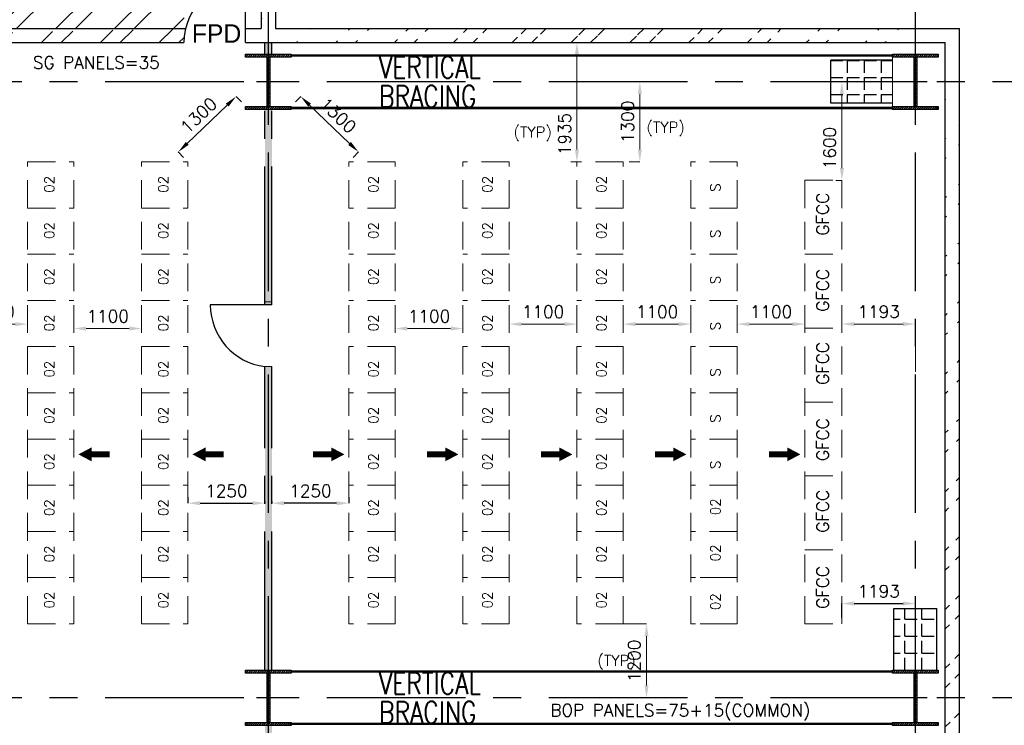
# Model space of a CAD drawing. Header units: inches. Extents: x 0 to 1564127, y -23460 to 23144100.
# Tile 177 of 215: x 1461976 to 1477956, y 170278 to 181733. Entities that reach past the tile are written whole.
import ezdxf

# ---------------------------------------------------------------- set-up
doc = ezdxf.new("R2010")
doc.units = ezdxf.units.IN
doc.header["$LTSCALE"] = 1800
doc.header["$MEASUREMENT"] = 0
doc.linetypes.add('CENTER', pattern=[2, 1.25, -0.25, 0.25, -0.25])
doc.linetypes.add('HIDDEN', pattern=[0.375, 0.25, -0.125])
doc.layers.get('0').update_dxf_attribs({"color": 253, "lineweight": 9})
for name, color, linetype in [('BRACING', 1, 'HIDDEN'), ('CEN', 2, 'CENTER'), ('COL', 1, 'Continuous'), ('GRID', 251, 'CENTER'), ('PNLDCST', 6, 'Continuous'), ('PNLT', 8, 'Continuous'), ('ROOM', 7, 'Continuous'), ('TEXT', 3, 'Continuous'), ('WALL', 6, 'Continuous'), ('WALLHATCH', 254, 'Continuous')]:
    doc.layers.add(name, color=color, linetype=linetype)
doc.layers.add('LAYOUT', color=8, linetype='Continuous', lineweight=9)
doc.layers.add('PNL', color=8, linetype='HIDDEN', lineweight=9)
doc.styles.add('HTX11', font='O8111901')
doc.styles.add('ROMANS', font='romans.shx')
doc.styles.add('ROMANT', font='romant')
doc.dimstyles.new('STANDARD$0', dxfattribs={"dimtxt": 200, "dimasz": 200, "dimexe": 0, "dimexo": 100, "dimgap": 100, "dimtad": 1, "dimdec": 0, "dimzin": 0, "dimdsep": 46, "dimtxsty": 'ROMANS', "dimcen": 0.09, "dimclrd": 256, "dimclre": 256, "dimclrt": 256, "dimadec": 0, "dimazin": 0, "dimtfac": 1, "dimtdec": 0, "dimtmove": 0, "dimatfit": 3, "dimfxl": 1, "dimtolj": 1, "dimtzin": 0, "dimlwd": -1, "dimlwe": -1, "dimarcsym": 0})
pattern_1 = [(0, (1892840.27, -677788.17), (15.625, 31.25), [0, -31.25])]
pattern_2 = [(45, (1295337.1, 1000), (-477.297, 477.297), []), (45, (1295655.3, 1000), (-477.297, 477.297), [])]

# ---------------------------------------------------------------- blocks, each defined once
blk = doc.blocks.new('F-ROW COLUMN')
at = {"layer": 'COL'}
h = blk.add_hatch(dxfattribs=at)
h.set_pattern_fill('ANSI31', color=256, scale=200, angle=180, style=0)
h.set_pattern_definition([(225, (-557328.912, -127499.994), (17.6776695, -17.6776695), [])])
h.paths.add_polyline_path([(370, 450), (0, 450), (0, 400), (22.5, 400), (370, 400)])
h.paths.add_polyline_path([(0, 450), (-370, 450), (-370, 400), (0, 400)])
h.paths.add_polyline_path([(0, 400), (-22.5, 400), (-22.5, 0), (0, 0)])
h.paths.add_polyline_path([(22.5, 400), (0, 400), (0, 0), (22.5, 0)])
h.paths.add_polyline_path([(0, 0), (-22.5, 0), (-22.5, -400), (0, -400)])
h.paths.add_polyline_path([(22.5, 0), (0, 0), (0, -400), (22.5, -400)])
h.paths.add_polyline_path([(0, -400), (-22.5, -400), (-370, -400), (-370, -450), (0, -450)])
h.paths.add_polyline_path([(370, -400), (0, -400), (0, -450), (370, -450)])
at = {"layer": 'CEN'}
for p, q in [((0, -450), (0, 450)), ((191.6, 0), (-191.6, 0))]:
    blk.add_line(p, q, dxfattribs=at)
at = {"layer": 'COL'}
for points in [[(-370, 450), (370, 450), (370, 400), (-370, 400)], [(-22.5, 400), (22.5, 400), (22.5, -400), (-22.5, -400)], [(-370, -400), (370, -400), (370, -450), (-370, -450)]]:
    blk.add_lwpolyline(points, close=True, dxfattribs=at)
blk = doc.blocks.new('*D1079')
at = {"layer": 'Defpoints', "color": 0, "transparency": 16777216}
for p in [(1461005, 176791), (1462105, 176791), (1462105, 176791)]:
    blk.add_point(p, dxfattribs=at)
at = {"layer": 'LAYOUT', "transparency": 16777216}
for p, q in [((1461005, 176891), (1461005, 176791)), ((1462105, 176891), (1462105, 176791)), ((1461205, 176791), (1461905, 176791))]:
    blk.add_line(p, q, dxfattribs=at)
for points in [[(1461205, 176824), (1461205, 176757), (1461005, 176791)], [(1461905, 176824), (1461905, 176757), (1462105, 176791)]]:
    blk.add_solid(points, dxfattribs=at)
at = {"layer": 'LAYOUT', "transparency": 16777216, "insert": (1461555, 176991), "char_height": 200, "attachment_point": 5, "style": 'ROMANS'}
blk.add_mtext('\\A1;1100', dxfattribs=at)
blk = doc.blocks.new('*D1080')
at = {"layer": 'Defpoints', "color": 0, "transparency": 16777216}
for p in [(1462855, 176791), (1463955, 176791), (1463955, 176719)]:
    blk.add_point(p, dxfattribs=at)
at = {"layer": 'LAYOUT', "transparency": 16777216}
for p, q in [((1462855, 176691), (1462855, 176719)), ((1463055, 176719), (1463755, 176719)), ((1463955, 176691), (1463955, 176719))]:
    blk.add_line(p, q, dxfattribs=at)
for points in [[(1463055, 176753), (1463055, 176686), (1462855, 176719)], [(1463755, 176753), (1463755, 176686), (1463955, 176719)]]:
    blk.add_solid(points, dxfattribs=at)
at = {"layer": 'LAYOUT', "transparency": 16777216, "insert": (1463405, 176919), "char_height": 200, "attachment_point": 5, "style": 'ROMANS'}
blk.add_mtext('\\A1;1100', dxfattribs=at)
blk = doc.blocks.new('*D951')
at = {"layer": 'Defpoints', "color": 0, "transparency": 16777216}
for p in [(1465489, 180486), (1465643, 180325), (1464705, 179425)]:
    blk.add_point(p, dxfattribs=at)
at = {"layer": 'LAYOUT', "transparency": 16777216}
for p, q in [((1465574, 180397), (1465489, 180486)), ((1464695, 179724), (1465344, 180347)), ((1464636, 179497), (1464551, 179586))]:
    blk.add_line(p, q, dxfattribs=at)
for points in [[(1465321, 180371), (1465367, 180323), (1465489, 180486)], [(1464672, 179748), (1464718, 179700), (1464551, 179586)]]:
    blk.add_solid(points, dxfattribs=at)
at = {"layer": 'LAYOUT', "transparency": 16777216, "insert": (1464881, 180180), "char_height": 200, "attachment_point": 5, "rotation": 43.8309, "style": 'ROMANS'}
blk.add_mtext('\\A1;1300', dxfattribs=at)
blk = doc.blocks.new('*D965')
at = {"layer": 'Defpoints', "color": 0, "transparency": 16777216}
for p in [(1464705, 173884), (1465955, 174009), (1465955, 173884)]:
    blk.add_point(p, dxfattribs=at)
at = {"layer": 'ROOM', "transparency": 16777216}
for p, q in [((1464705, 173984), (1464705, 173884)), ((1464905, 173884), (1465755, 173884)), ((1465955, 173909), (1465955, 173884))]:
    blk.add_line(p, q, dxfattribs=at)
for points in [[(1464905, 173917), (1464905, 173850), (1464705, 173884)], [(1465755, 173917), (1465755, 173850), (1465955, 173884)]]:
    blk.add_solid(points, dxfattribs=at)
at = {"layer": 'ROOM', "transparency": 16777216, "insert": (1465330, 174084), "char_height": 200, "attachment_point": 5, "style": 'ROMANS'}
blk.add_mtext('\\A1;1250', dxfattribs=at)
blk = doc.blocks.new('*D935')
at = {"layer": 'Defpoints', "color": 0, "transparency": 16777216}
for p in [(1475320, 176792), (1476513, 176792), (1476513, 175916)]:
    blk.add_point(p, dxfattribs=at)
at = {"layer": 'LAYOUT', "transparency": 16777216}
for p, q in [((1475320, 176892), (1475320, 176792)), ((1475520, 176792), (1476313, 176792)), ((1476513, 176016), (1476513, 176792))]:
    blk.add_line(p, q, dxfattribs=at)
for points in [[(1475520, 176825), (1475520, 176759), (1475320, 176792)], [(1476313, 176825), (1476313, 176759), (1476513, 176792)]]:
    blk.add_solid(points, dxfattribs=at)
at = {"layer": 'LAYOUT', "transparency": 16777216, "insert": (1475917, 176992), "char_height": 200, "attachment_point": 5, "style": 'ROMANS'}
blk.add_mtext('\\A1;1193', dxfattribs=at)
blk = doc.blocks.new('*D936')
at = {"layer": 'Defpoints', "color": 0, "transparency": 16777216}
for p in [(1474720, 176916), (1473620, 176791), (1473620, 176791)]:
    blk.add_point(p, dxfattribs=at)
at = {"layer": 'LAYOUT', "transparency": 16777216}
for p, q in [((1473620, 176691), (1473620, 176791)), ((1474520, 176791), (1473820, 176791)), ((1474720, 176816), (1474720, 176791))]:
    blk.add_line(p, q, dxfattribs=at)
for points in [[(1473820, 176824), (1473820, 176757), (1473620, 176791)], [(1474520, 176824), (1474520, 176757), (1474720, 176791)]]:
    blk.add_solid(points, dxfattribs=at)
at = {"layer": 'LAYOUT', "transparency": 16777216, "insert": (1474170, 176991), "char_height": 200, "attachment_point": 5, "style": 'ROMANS'}
blk.add_mtext('\\A1;1100', dxfattribs=at)
blk = doc.blocks.new('*D937')
at = {"layer": 'Defpoints', "color": 0, "transparency": 16777216}
for p in [(1471770, 176791), (1471770, 176791), (1472870, 176791)]:
    blk.add_point(p, dxfattribs=at)
at = {"layer": 'LAYOUT', "transparency": 16777216}
for p, q in [((1471770, 176891), (1471770, 176791)), ((1472870, 176891), (1472870, 176791)), ((1472670, 176791), (1471970, 176791))]:
    blk.add_line(p, q, dxfattribs=at)
for points in [[(1471970, 176824), (1471970, 176757), (1471770, 176791)], [(1472670, 176824), (1472670, 176757), (1472870, 176791)]]:
    blk.add_solid(points, dxfattribs=at)
at = {"layer": 'LAYOUT', "transparency": 16777216, "insert": (1472320, 176991), "char_height": 200, "attachment_point": 5, "style": 'ROMANS'}
blk.add_mtext('\\A1;1100', dxfattribs=at)
blk = doc.blocks.new('*D938')
at = {"layer": 'Defpoints', "color": 0, "transparency": 16777216}
for p in [(1469920, 176791), (1469920, 176791), (1471020, 176791)]:
    blk.add_point(p, dxfattribs=at)
at = {"layer": 'LAYOUT', "transparency": 16777216}
for p, q in [((1469920, 176891), (1469920, 176791)), ((1471020, 176891), (1471020, 176791)), ((1470820, 176791), (1470120, 176791))]:
    blk.add_line(p, q, dxfattribs=at)
for points in [[(1470120, 176824), (1470120, 176757), (1469920, 176791)], [(1470820, 176824), (1470820, 176757), (1471020, 176791)]]:
    blk.add_solid(points, dxfattribs=at)
at = {"layer": 'LAYOUT', "transparency": 16777216, "insert": (1470470, 176991), "char_height": 200, "attachment_point": 5, "style": 'ROMANS'}
blk.add_mtext('\\A1;1100', dxfattribs=at)
blk = doc.blocks.new('*D939')
at = {"layer": 'Defpoints', "color": 0, "transparency": 16777216}
for p in [(1468070, 176791), (1469170, 176791), (1468070, 176719)]:
    blk.add_point(p, dxfattribs=at)
at = {"layer": 'LAYOUT', "transparency": 16777216}
for p, q in [((1468070, 176691), (1468070, 176719)), ((1468970, 176719), (1468270, 176719)), ((1469170, 176691), (1469170, 176719))]:
    blk.add_line(p, q, dxfattribs=at)
for points in [[(1468270, 176753), (1468270, 176686), (1468070, 176719)], [(1468970, 176753), (1468970, 176686), (1469170, 176719)]]:
    blk.add_solid(points, dxfattribs=at)
at = {"layer": 'LAYOUT', "transparency": 16777216, "insert": (1468620, 176919), "char_height": 200, "attachment_point": 5, "style": 'ROMANS'}
blk.add_mtext('\\A1;1100', dxfattribs=at)
blk = doc.blocks.new('*D940')
at = {"layer": 'Defpoints', "color": 0, "transparency": 16777216}
for p in [(1466537, 180486), (1466383, 180325), (1467320, 179425)]:
    blk.add_point(p, dxfattribs=at)
at = {"layer": 'LAYOUT', "transparency": 16777216}
for p, q in [((1466452, 180397), (1466537, 180486)), ((1467330, 179724), (1466681, 180347)), ((1467390, 179497), (1467475, 179586))]:
    blk.add_line(p, q, dxfattribs=at)
for points in [[(1466704, 180371), (1466658, 180323), (1466537, 180486)], [(1467353, 179748), (1467307, 179700), (1467475, 179586)]]:
    blk.add_solid(points, dxfattribs=at)
at = {"layer": 'LAYOUT', "transparency": 16777216, "insert": (1467144, 180180), "char_height": 200, "attachment_point": 5, "rotation": 316.1691, "style": 'ROMANS'}
blk.add_mtext('\\A1;1300', dxfattribs=at)
blk = doc.blocks.new('*D941')
at = {"layer": 'Defpoints', "color": 0, "transparency": 16777216}
for p in [(1471317, 171925), (1472149, 171925), (1471217, 170725)]:
    blk.add_point(p, dxfattribs=at)
at = {"layer": 'LAYOUT', "transparency": 16777216}
for p, q in [((1471417, 171925), (1472149, 171925)), ((1472149, 170925), (1472149, 171725)), ((1471317, 170725), (1472149, 170725))]:
    blk.add_line(p, q, dxfattribs=at)
for points in [[(1472116, 171725), (1472182, 171725), (1472149, 171925)], [(1472116, 170925), (1472182, 170925), (1472149, 170725)]]:
    blk.add_solid(points, dxfattribs=at)
at = {"layer": 'LAYOUT', "transparency": 16777216, "insert": (1471949, 171325), "char_height": 200, "attachment_point": 5, "rotation": 90, "style": 'ROMANS'}
blk.add_mtext('\\A1;1200', dxfattribs=at)
blk = doc.blocks.new('*D942')
at = {"layer": 'Defpoints', "color": 0, "transparency": 16777216}
for p in [(1471670, 180725), (1472041, 180725), (1471770, 179425)]:
    blk.add_point(p, dxfattribs=at)
at = {"layer": 'LAYOUT', "transparency": 16777216}
for p, q in [((1471770, 180725), (1472041, 180725)), ((1472041, 179625), (1472041, 180525)), ((1471870, 179425), (1472041, 179425))]:
    blk.add_line(p, q, dxfattribs=at)
for points in [[(1472007, 180525), (1472074, 180525), (1472041, 180725)], [(1472007, 179625), (1472074, 179625), (1472041, 179425)]]:
    blk.add_solid(points, dxfattribs=at)
at = {"layer": 'LAYOUT', "transparency": 16777216, "insert": (1471841, 180075), "char_height": 200, "attachment_point": 5, "rotation": 90, "style": 'ROMANS'}
blk.add_mtext('\\A1;1300', dxfattribs=at)
blk = doc.blocks.new('*D943')
at = {"layer": 'Defpoints', "color": 0, "transparency": 16777216}
for p in [(1470920, 181360), (1471020, 181360), (1471020, 179425)]:
    blk.add_point(p, dxfattribs=at)
at = {"layer": 'LAYOUT', "transparency": 16777216}
for p, q in [((1471020, 179625), (1471020, 181160)), ((1470920, 179425), (1471020, 179425))]:
    blk.add_line(p, q, dxfattribs=at)
for points in [[(1470987, 181160), (1471054, 181160), (1471020, 181360)], [(1470987, 179625), (1471054, 179625), (1471020, 179425)]]:
    blk.add_solid(points, dxfattribs=at)
at = {"layer": 'LAYOUT', "transparency": 16777216, "insert": (1470820, 179877), "char_height": 200, "attachment_point": 5, "rotation": 90, "style": 'ROMANS'}
blk.add_mtext('\\A1;1935', dxfattribs=at)
blk = doc.blocks.new('*D944')
at = {"layer": 'Defpoints', "color": 0, "transparency": 16777216}
for p in [(1466070, 174009), (1466070, 173884), (1467320, 173884)]:
    blk.add_point(p, dxfattribs=at)
at = {"layer": 'ROOM', "transparency": 16777216}
for p, q in [((1466070, 173909), (1466070, 173884)), ((1467120, 173884), (1466270, 173884)), ((1467320, 173984), (1467320, 173884))]:
    blk.add_line(p, q, dxfattribs=at)
for points in [[(1466270, 173917), (1466270, 173850), (1466070, 173884)], [(1467120, 173917), (1467120, 173850), (1467320, 173884)]]:
    blk.add_solid(points, dxfattribs=at)
at = {"layer": 'ROOM', "transparency": 16777216, "insert": (1466695, 174084), "char_height": 200, "attachment_point": 5, "style": 'ROMANS'}
blk.add_mtext('\\A1;1250', dxfattribs=at)
blk = doc.blocks.new('*D945')
at = {"layer": 'Defpoints', "color": 0, "transparency": 16777216}
for p in [(1475320, 180725), (1475320, 180725), (1475320, 179125)]:
    blk.add_point(p, dxfattribs=at)
at = {"layer": 'LAYOUT', "transparency": 16777216}
for p, q in [((1475220, 180725), (1475320, 180725)), ((1475320, 179325), (1475320, 180525)), ((1475220, 179125), (1475320, 179125))]:
    blk.add_line(p, q, dxfattribs=at)
for points in [[(1475287, 180525), (1475354, 180525), (1475320, 180725)], [(1475287, 179325), (1475354, 179325), (1475320, 179125)]]:
    blk.add_solid(points, dxfattribs=at)
at = {"layer": 'LAYOUT', "transparency": 16777216, "insert": (1475120, 179649), "char_height": 200, "attachment_point": 5, "rotation": 90, "style": 'ROMANS'}
blk.add_mtext('\\A1;1600', dxfattribs=at)
blk = doc.blocks.new('*D946')
at = {"layer": 'Defpoints', "color": 0, "transparency": 16777216}
for p in [(1476513, 172255), (1476513, 172050), (1475320, 171925)]:
    blk.add_point(p, dxfattribs=at)
at = {"layer": 'ROOM', "transparency": 16777216}
for p, q in [((1475320, 172025), (1475320, 172255)), ((1475520, 172255), (1476313, 172255)), ((1476513, 172150), (1476513, 172255))]:
    blk.add_line(p, q, dxfattribs=at)
for points in [[(1475520, 172288), (1475520, 172221), (1475320, 172255)], [(1476313, 172288), (1476313, 172221), (1476513, 172255)]]:
    blk.add_solid(points, dxfattribs=at)
at = {"layer": 'ROOM', "transparency": 16777216, "insert": (1475917, 172455), "char_height": 200, "attachment_point": 5, "style": 'ROMANS'}
blk.add_mtext('\\A1;1193', dxfattribs=at)

msp = doc.modelspace()

# ---------------------------------------------------------------- hatches: boundary and pattern name
h = msp.add_hatch()
h.set_pattern_fill('ANSI32', color=256, scale=1800, style=0)
h.set_pattern_definition(pattern_2)
edge = h.paths.add_edge_path()
edge.add_line((1455627.82, 184760.31), (1464642.82, 184760.31))
edge.add_line((1455627.82, 184990.31), (1464669.63, 184990.31))
edge.add_line((1455627.82, 184760.31), (1455627.82, 181590.31))
edge.add_line((1455397.82, 184760.31), (1455397.82, 181590.31))
edge.add_line((1455259.14, 181590.31), (1464669.63, 181590.31))
edge.add_line((1455027.82, 181360.31), (1464642.82, 181360.31))
h = msp.add_hatch()
h.set_pattern_fill('ANSI32', color=256, scale=1800, style=0)
h.set_pattern_definition(pattern_2)
edge = h.paths.add_edge_path()
edge.add_line((1465897.82, 184760.31), (1465897.82, 181590.31))
edge.add_line((1466127.82, 184760.31), (1466127.82, 181590.31))
h = msp.add_hatch()
h.set_pattern_fill('ANSI32', color=256, scale=1800, style=0)
h.set_pattern_definition(pattern_2)
edge = h.paths.add_edge_path()
edge.add_line((1466127.82, 181590.31), (1477227.82, 181590.31))
edge.add_line((1465642.82, 181360.31), (1476997.82, 181360.31))
h = msp.add_hatch()
h.set_pattern_fill('ANSI32', color=256, scale=1800, style=0)
h.set_pattern_definition(pattern_2)
edge = h.paths.add_edge_path()
edge.add_line((1476997.82, 149360.31), (1476997.82, 181360.31))
edge.add_line((1477227.82, 149590.31), (1477227.82, 181590.31))
at = {"layer": 'WALLHATCH'}
h = msp.add_hatch(dxfattribs=at)
h.set_pattern_fill('DOTS', color=2, scale=500)
h.set_pattern_definition(pattern_1)
h.paths.add_polyline_path([(1466012.82, 181360.31), (1465955.32, 181360.31), (1465955.32, 181175.31), (1466012.82, 181175.31)])
h.paths.add_polyline_path([(1466070.32, 181360.31), (1466012.82, 181360.31), (1466012.82, 181175.31), (1466070.32, 181175.31)])
h.paths.add_polyline_path([(1466012.82, 180275.31), (1465955.32, 180275.31), (1465955.32, 177151.47), (1466012.82, 177151.47)])
h.paths.add_polyline_path([(1466070.32, 180275.31), (1466012.82, 180275.31), (1466012.82, 177151.47), (1466070.32, 177151.47)])
h.paths.add_polyline_path([(1466012.82, 177151.47), (1465955.32, 177151.47), (1465955.32, 177101.47), (1466012.82, 177101.47)])
h.paths.add_polyline_path([(1466070.32, 177151.47), (1466012.82, 177151.47), (1466012.82, 177101.47), (1466070.32, 177101.47)])
h = msp.add_hatch(dxfattribs=at)
h.set_pattern_fill('ANGLE', color=30, scale=1000, angle=-90)
h.set_pattern_definition([(270, (620432.84, -269654.47), (275, -5e-14), [200, -75]), (360, (620432.84, -269654.47), (7e-14, 275), [200, -75])])
h.paths.add_polyline_path([(1475142.82, 180375.31), (1475142.82, 181075.31), (1476142.82, 181075.31), (1476142.82, 180375.31)])
h = msp.add_hatch(dxfattribs=at)
h.set_pattern_fill('DOTS', color=2, scale=500)
h.set_pattern_definition(pattern_1)
h.paths.add_polyline_path([(1466070.32, 176101.47), (1466012.82, 176101.47), (1466012.82, 171175.31), (1466070.32, 171175.31)])
h.paths.add_polyline_path([(1466012.82, 176101.47), (1465955.32, 176101.47), (1465955.32, 171175.31), (1466012.82, 171175.31)])
h.paths.add_polyline_path([(1466070.32, 170275.31), (1466012.82, 170275.31), (1466012.82, 167150.31), (1466070.32, 167150.31)])
h.paths.add_polyline_path([(1466012.82, 170275.31), (1465955.32, 170275.31), (1465955.32, 167150.31), (1466012.82, 167150.31)])
h = msp.add_hatch(dxfattribs=at)
h.set_pattern_fill('ANGLE', color=30, scale=1000)
h.set_pattern_definition([(0, (1905892.6, -664274.68), (0, 275), [200, -75]), (90, (1905892.6, -664274.68), (-275, 2e-14), [200, -75])])
h.paths.add_polyline_path([(1476162.82, 172175.31), (1476862.82, 172175.31), (1476862.82, 171175.31), (1476162.82, 171175.31)])

# ---------------------------------------------------------------- linework, layer by layer
at = {"layer": 'BRACING', "const_width": 40}
for points in [[(1466382.82, 181150.31), (1476142.82, 181150.31)], [(1466382.82, 180300.31), (1476142.82, 180300.31)], [(1466382.82, 171150.31), (1476142.82, 171150.31)], [(1466382.82, 170300.31), (1476142.82, 170300.31)]]:
    msp.add_lwpolyline(points, dxfattribs=at)
at = {"layer": 'GRID'}
for p, q in [((1466012.82, 119724.95), (1466012.82, 183222.97)), ((1476512.82, 119724.95), (1476512.82, 183222.97)), ((1480012.82, 180725.31), (1439712.82, 180725.31)), ((1480012.82, 170725.31), (1439712.82, 170725.31))]:
    msp.add_line(p, q, dxfattribs=at)
at = {"layer": 'GRID', "color": 7}
for p, q in [((1465955.32, 181175.31), (1465955.32, 181360.31)), ((1466070.32, 181175.31), (1466070.32, 181360.31)), ((1465955.32, 177101.47), (1465955.32, 180325.31)), ((1466070.32, 177101.47), (1466070.32, 180325.31)), ((1465955.32, 171175.31), (1465955.32, 176101.47)), ((1466070.32, 171175.31), (1466070.32, 176101.47))]:
    msp.add_line(p, q, dxfattribs=at)
at = {"layer": 'GRID', "color": 4}
for p, q in [((1475142.82, 180375.31), (1475142.82, 181075.31)), ((1476162.82, 172175.31), (1476862.82, 172175.31))]:
    msp.add_line(p, q, dxfattribs=at)
at = {"layer": 'LAYOUT', "color": 7}
for p, q in [((1476142.82, 181125.31), (1476142.82, 180325.31)), ((1465955.32, 177151.47), (1466070.32, 177151.47)), ((1465955.32, 176101.47), (1466070.32, 176101.47))]:
    msp.add_line(p, q, dxfattribs=at)
for points in [[(1462928.91, 174676.56, 0, 225, 0), (1463142.26, 174676.56, 225, 225, 0)], [(1464778.91, 174676.56, 0, 225, 0), (1464992.26, 174676.56, 225, 225, 0)], [(1467246.74, 174676.56, 0, 225, 0), (1467033.39, 174676.56, 225, 225, 0)], [(1469096.74, 174676.56, 0, 225, 0), (1468883.39, 174676.56, 225, 225, 0)], [(1470946.74, 174676.56, 0, 225, 0), (1470733.39, 174676.56, 225, 225, 0)], [(1472796.74, 174676.56, 0, 225, 0), (1472583.39, 174676.56, 225, 225, 0)], [(1474646.74, 174676.56, 0, 225, 0), (1474433.39, 174676.56, 225, 225, 0)]]:
    msp.add_lwpolyline(points, format="xyseb", dxfattribs=at)
at = {"layer": 'LAYOUT', "color": 7, "const_width": 100}
for points in [[(1463142.26, 174676.56), (1463439.37, 174676.56)], [(1464992.26, 174676.56), (1465289.37, 174676.56)], [(1467033.39, 174676.56), (1466736.28, 174676.56)], [(1468883.39, 174676.56), (1468586.28, 174676.56)], [(1470733.39, 174676.56), (1470436.28, 174676.56)], [(1472583.39, 174676.56), (1472286.28, 174676.56)], [(1474433.39, 174676.56), (1474136.28, 174676.56)]]:
    msp.add_lwpolyline(points, dxfattribs=at)
at = {"layer": 'PNL', "color": 2}
for p, q in [((1462105.32, 171925.31), (1462105.32, 179425.31)), ((1462105.32, 179425.31), (1462855.32, 179425.31)), ((1462855.32, 171925.31), (1462855.32, 179425.31)), ((1463955.32, 171925.31), (1463955.32, 179425.31)), ((1463955.32, 179425.31), (1464705.32, 179425.31)), ((1464705.32, 171925.31), (1464705.32, 179425.31)), ((1467320.32, 171925.31), (1467320.32, 179425.31)), ((1468070.32, 179425.31), (1467320.32, 179425.31)), ((1468070.32, 171925.31), (1468070.32, 179425.31)), ((1469170.32, 171925.31), (1469170.32, 179425.31)), ((1469920.32, 179425.31), (1469170.32, 179425.31)), ((1469920.32, 171925.31), (1469920.32, 179425.31)), ((1471020.32, 171925.31), (1471020.32, 179425.31)), ((1471770.32, 179425.31), (1471020.32, 179425.31)), ((1471770.32, 171925.31), (1471770.32, 179425.31)), ((1472870.32, 171925.31), (1472870.32, 179425.31)), ((1473620.32, 179425.31), (1472870.32, 179425.31)), ((1473620.32, 171925.31), (1473620.32, 179425.31)), ((1474720.32, 179125.31), (1474720.32, 171925.31)), ((1474720.32, 179125.31), (1475320.32, 179125.31)), ((1475320.32, 171925.31), (1475320.32, 179125.31)), ((1462105.32, 178675.31), (1462855.32, 178675.31)), ((1463955.32, 178675.31), (1464705.32, 178675.31)), ((1468070.32, 178675.31), (1467320.32, 178675.31)), ((1469920.32, 178675.31), (1469170.32, 178675.31)), ((1471770.32, 178675.31), (1471020.32, 178675.31)), ((1473620.32, 178675.31), (1472870.32, 178675.31)), ((1462105.32, 177925.31), (1462855.32, 177925.31)), ((1463955.32, 177925.31), (1464705.32, 177925.31)), ((1468070.32, 177925.31), (1467320.32, 177925.31)), ((1469920.32, 177925.31), (1469170.32, 177925.31)), ((1471770.32, 177925.31), (1471020.32, 177925.31)), ((1473620.32, 177925.31), (1472870.32, 177925.31)), ((1474720.32, 177925.31), (1475320.32, 177925.31)), ((1462105.32, 177175.31), (1462855.32, 177175.31)), ((1463955.32, 177175.31), (1464705.32, 177175.31)), ((1468070.32, 177175.31), (1467320.32, 177175.31)), ((1469920.32, 177175.31), (1469170.32, 177175.31)), ((1471770.32, 177175.31), (1471020.32, 177175.31)), ((1473620.32, 177175.31), (1472870.32, 177175.31)), ((1474720.32, 176725.31), (1475320.32, 176725.31)), ((1462105.32, 176425.31), (1462855.32, 176425.31)), ((1463955.32, 176425.31), (1464705.32, 176425.31)), ((1468070.32, 176425.31), (1467320.32, 176425.31)), ((1469920.32, 176425.31), (1469170.32, 176425.31)), ((1471770.32, 176425.31), (1471020.32, 176425.31)), ((1473620.32, 176425.31), (1472870.32, 176425.31)), ((1462105.32, 175675.31), (1462855.32, 175675.31)), ((1463955.32, 175675.31), (1464705.32, 175675.31)), ((1468070.32, 175675.31), (1467320.32, 175675.31)), ((1469920.32, 175675.31), (1469170.32, 175675.31)), ((1471770.32, 175675.31), (1471020.32, 175675.31)), ((1473620.32, 175675.31), (1472870.32, 175675.31)), ((1474720.32, 175525.31), (1475320.32, 175525.31)), ((1462105.32, 174925.31), (1462855.32, 174925.31)), ((1463955.32, 174925.31), (1464705.32, 174925.31)), ((1468070.32, 174925.31), (1467320.32, 174925.31)), ((1469920.32, 174925.31), (1469170.32, 174925.31)), ((1471770.32, 174925.31), (1471020.32, 174925.31)), ((1473620.32, 174925.31), (1472870.32, 174925.31)), ((1462105.32, 174175.31), (1462855.32, 174175.31)), ((1463955.32, 174175.31), (1464705.32, 174175.31)), ((1468070.32, 174175.31), (1467320.32, 174175.31)), ((1469920.32, 174175.31), (1469170.32, 174175.31)), ((1471770.32, 174175.31), (1471020.32, 174175.31)), ((1473620.32, 174175.31), (1472870.32, 174175.31)), ((1474720.32, 174325.31), (1475320.32, 174325.31)), ((1462105.32, 173425.31), (1462855.32, 173425.31)), ((1463955.32, 173425.31), (1464705.32, 173425.31)), ((1468070.32, 173425.31), (1467320.32, 173425.31)), ((1469920.32, 173425.31), (1469170.32, 173425.31)), ((1471770.32, 173425.31), (1471020.32, 173425.31)), ((1473620.32, 173425.31), (1472870.32, 173425.31)), ((1474720.32, 173125.31), (1475320.32, 173125.31)), ((1462105.32, 172675.31), (1462855.32, 172675.31)), ((1463955.32, 172675.31), (1464705.32, 172675.31)), ((1468070.32, 172675.31), (1467320.32, 172675.31)), ((1469920.32, 172675.31), (1469170.32, 172675.31)), ((1471770.32, 172675.31), (1471020.32, 172675.31)), ((1473470.32, 172675.31), (1472870.32, 172675.31)), ((1473620.32, 172675.31), (1472870.32, 172675.31)), ((1462105.32, 171925.31), (1462855.32, 171925.31)), ((1463955.32, 171925.31), (1464705.32, 171925.31)), ((1468070.32, 171925.31), (1467320.32, 171925.31)), ((1469920.32, 171925.31), (1469170.32, 171925.31)), ((1471770.32, 171925.31), (1471020.32, 171925.31)), ((1473470.32, 171925.31), (1472870.32, 171925.31)), ((1473620.32, 171925.31), (1472870.32, 171925.31)), ((1474720.32, 171925.31), (1475320.32, 171925.31))]:
    msp.add_line(p, q, dxfattribs=at)
at = {"layer": 'ROOM', "color": 7}
for p, q in [((1465955.32, 181175.31), (1466070.32, 181175.31)), ((1466070.32, 180275.31), (1465955.32, 180275.31)), ((1465955.32, 171175.31), (1466070.32, 171175.31))]:
    msp.add_line(p, q, dxfattribs=at)
at = {"layer": 'WALL'}
for p, q in [((1465897.82, 184760.31), (1465897.82, 181590.31)), ((1466127.82, 184760.31), (1466127.82, 181590.31)), ((1465642.82, 181360.31), (1465642.82, 182360.31)), ((1454797.82, 181590.31), (1464669.63, 181590.31)), ((1465642.82, 181590.31), (1465897.82, 181590.31)), ((1466127.82, 181590.31), (1477227.82, 181590.31)), ((1477227.82, 149590.31), (1477227.82, 181590.31)), ((1455027.82, 181360.31), (1464642.82, 181360.31)), ((1465642.82, 181360.31), (1476997.82, 181360.31)), ((1476997.82, 149360.31), (1476997.82, 181360.31))]:
    msp.add_line(p, q, dxfattribs=at)
at = {"layer": 'WALL', "color": 6, "flags": 128}
msp.add_lwpolyline([(1466070.32, 177101.47), (1465070.32, 177101.47)], dxfattribs=at)
at = {"layer": 'WALL'}
msp.add_arc((1465642.82, 181360.31), 1000, 90, 180, dxfattribs=at)
at = {"layer": 'WALL', "color": 6}
msp.add_arc((1466082.25, 177105.41), 1011.93, 180.222931, 262.794726, dxfattribs=at)
at = {"layer": 'WALLHATCH', "color": 4}
for p, q in [((1476142.82, 181075.31), (1475142.82, 181075.31)), ((1476142.82, 180375.31), (1475142.82, 180375.31)), ((1476162.82, 171175.31), (1476162.82, 172175.31)), ((1476862.82, 171175.31), (1476862.82, 172175.31))]:
    msp.add_line(p, q, dxfattribs=at)

# ---------------------------------------------------------------- block references
for p in [(1466012.82, 180725.31), (1476512.82, 180725.31), (1466012.82, 170725.31), (1476512.82, 170725.31)]:
    msp.add_blockref('F-ROW COLUMN', p)

# ---------------------------------------------------------------- texts
at = {"layer": 'PNL', "lineweight": 25, "style": 'ROMANT'}
for s, p in [('SG PANELS=35', (1462192.24, 180938.01)), ('BOP PANELS=75+15(COMMON)', (1470589.28, 170422.67))]:
    msp.add_text(s, height=200, dxfattribs=at).set_placement(p)
at = {"layer": 'PNL', "color": 4, "lineweight": 25, "style": 'ROMANS'}
for p in [(1472148.48, 179897.97), (1469990.48, 179820.97), (1471352.15, 171240.82)]:
    msp.add_text('(TYP)', height=175, dxfattribs=at).set_placement(p)
at = {"layer": 'PNLDCST', "color": 2, "style": 'ROMANS'}
for s, p in [('02', (1462538.02, 178923.1)), ('02', (1464388.02, 178923.1)), ('02', (1467797.63, 178923.1)), ('02', (1469647.63, 178923.1)), ('02', (1471497.63, 178923.1)), ('S', (1473347.63, 178938.44)), ('02', (1462538.02, 178173.1)), ('02', (1464388.02, 178173.1)), ('02', (1467797.63, 178173.1)), ('02', (1469647.63, 178173.1)), ('02', (1471497.63, 178173.1)), ('S', (1473347.63, 178188.44)), ('02', (1462538.02, 177423.1)), ('02', (1464388.02, 177423.1)), ('02', (1467797.63, 177423.1)), ('02', (1469647.63, 177423.1)), ('02', (1471497.63, 177423.1)), ('S', (1473347.63, 177438.44)), ('02', (1462538.02, 176673.1)), ('02', (1464388.02, 176673.1)), ('02', (1467797.63, 176673.1)), ('02', (1469647.63, 176673.1)), ('02', (1471497.63, 176673.1)), ('S', (1473347.63, 176688.44)), ('02', (1462538.02, 175923.1)), ('02', (1464388.02, 175923.1)), ('02', (1467797.63, 175923.1)), ('02', (1469647.63, 175923.1)), ('02', (1471497.63, 175923.1)), ('S', (1473347.63, 175938.44)), ('02', (1462538.02, 175173.1)), ('02', (1464388.02, 175173.1)), ('02', (1467797.63, 175173.1)), ('02', (1469647.63, 175173.1)), ('02', (1471497.63, 175173.1)), ('S', (1473347.63, 175188.44)), ('02', (1462538.02, 174423.1)), ('02', (1464388.02, 174423.1)), ('02', (1467797.63, 174423.1)), ('02', (1469647.63, 174423.1)), ('02', (1471497.63, 174423.1)), ('S', (1473347.63, 174438.44)), ('02', (1462538.02, 173673.1)), ('02', (1464388.02, 173673.1)), ('02', (1467797.63, 173673.1)), ('02', (1469647.63, 173673.1)), ('02', (1471497.63, 173673.1)), ('02', (1473347.63, 173688.44)), ('02', (1462538.02, 172923.1)), ('02', (1464388.02, 172923.1)), ('02', (1467797.63, 172923.1)), ('02', (1469647.63, 172923.1)), ('02', (1471497.63, 172923.1)), ('02', (1473347.63, 172938.44)), ('02', (1462538.02, 172173.1)), ('02', (1464388.02, 172173.1)), ('02', (1467797.63, 172173.1)), ('02', (1469647.63, 172173.1)), ('02', (1471497.63, 172173.1)), ('02', (1473347.63, 172147.96))]:
    msp.add_text(s, height=160, rotation=90, dxfattribs=at).set_placement(p)
at = {"layer": 'PNLT', "color": 2, "ltscale": 1000, "char_height": 200, "width": 511.8783, "attachment_point": 1, "rotation": 90, "style": 'ROMANS'}
for insert in [(1474909.24, 178228.52), (1474909.24, 176991.97), (1474909.24, 175805.88), (1474909.24, 174569.32), (1474909.24, 173405.88), (1474909.24, 172169.32)]:
    msp.add_mtext('GFCC', dxfattribs=dict(at, insert=insert))
at = {"layer": 'TEXT', "linetype": 'Continuous', "style": 'HTX11'}
msp.add_text('FPD', height=300, dxfattribs=at).set_placement((1464769.87, 181358.59))
msp.add_text('FPD', height=300, dxfattribs=at).set_placement((1464769.87, 181358.59))
at = {"layer": 'TEXT', "char_height": 350, "width": 1838.5567, "attachment_point": 1, "line_spacing_factor": 0.805714, "style": 'ROMANS'}
for insert in [(1467805.41, 181135.31), (1467806.35, 171135.31)]:
    msp.add_mtext('{\\W0.8;VERTICAL BRACING}', dxfattribs=dict(at, insert=insert))

# ---------------------------------------------------------------- dimensions: what is measured, and where the dimension line sits
at = {"layer": 'LAYOUT', "color": 7}
for base, p1, p2, picture, middle in [((1471020.32, 181360.31), (1471020.32, 179425.31), (1470920.32, 181360.31), '*D943', (1471020.32, 179876.83)), ((1472040.65, 180725.31), (1471770.32, 179425.31), (1471670.32, 180725.31), '*D942', (1472040.65, 180075.31)), ((1475320.32, 180725.31), (1475320.32, 179125.31), (1475320.32, 180725.31), '*D945', (1475320.32, 179648.83))]:
    dim = msp.add_linear_dim(base=base, p1=p1, p2=p2, angle=90, dimstyle='STANDARD$0', override={"dimfxl": 0.5, "dimarcsym": 2}, dxfattribs=at)
    dim.commit()
    dim.dimension.update_dxf_attribs({"geometry": picture, "text_midpoint": middle, "dimtype": 160})
for p1, p2, distance, picture, middle in [((1464705.32, 179425.31), (1465642.82, 180325.31), 222.67, '*D951', (1464881.36, 180180.22)), ((1467320.32, 179425.31), (1466382.82, 180325.31), -222.67, '*D940', (1467144.29, 180180.22))]:
    dim = msp.add_aligned_dim(p1=p1, p2=p2, distance=distance, dimstyle='STANDARD$0', override={"dimfxl": 0.5, "dimarcsym": 2}, dxfattribs=at)
    dim.commit()
    dim.dimension.update_dxf_attribs({"geometry": picture, "text_midpoint": middle})
for base, p1, p2, picture, middle in [((1462105.32, 176790.65), (1461005.32, 176790.65), (1462105.32, 176790.65), '*D1079', (1461555.32, 176990.65)), ((1463955.32, 176719.39), (1462855.32, 176790.65), (1463955.32, 176790.65), '*D1080', (1463405.32, 176919.39))]:
    dim = msp.add_linear_dim(base=base, p1=p1, p2=p2, dimstyle='STANDARD$0', override={"dimfxl": 0.5, "dimarcsym": 2}, dxfattribs=at)
    dim.commit()
    dim.dimension.update_dxf_attribs({"geometry": picture, "text_midpoint": middle})
for base, p1, p2, angle, picture, middle in [((1469920.32, 176790.65), (1471020.32, 176790.65), (1469920.32, 176790.65), 180, '*D938', (1470470.32, 176990.65)), ((1471770.32, 176790.65), (1472870.32, 176790.65), (1471770.32, 176790.65), 180, '*D937', (1472320.32, 176990.65)), ((1473620.32, 176790.65), (1474720.32, 176915.65), (1473620.32, 176790.65), 180, '*D936', (1474170.32, 176990.65)), ((1476512.82450127, 176791.90014938), (1475320.32450127, 176791.90014938), (1476512.82450127, 175915.65014938), 180, '*D935', (1475916.57450127, 176991.90014938)), ((1468070.32, 176719.39), (1469170.32, 176790.65), (1468070.32, 176790.65), 180, '*D939', (1468620.32, 176919.39)), ((1472149.07, 171925.31), (1471217.34, 170725.31), (1471317.34, 171925.31), 90, '*D941', (1471949.07, 171325.31))]:
    dim = msp.add_linear_dim(base=base, p1=p1, p2=p2, angle=angle, dimstyle='STANDARD$0', override={"dimfxl": 0.5, "dimarcsym": 2}, dxfattribs=at)
    dim.commit()
    dim.dimension.update_dxf_attribs({"geometry": picture, "text_midpoint": middle})
at = {"layer": 'ROOM', "color": 7}
dim = msp.add_linear_dim(base=(1465955.32, 173883.83), p1=(1464705.32, 173883.83), p2=(1465955.32, 174008.83), dimstyle='STANDARD$0', override={"dimfxl": 0.5, "dimarcsym": 2}, dxfattribs=at)
dim.commit()
dim.dimension.update_dxf_attribs({"geometry": '*D965', "text_midpoint": (1465330.32, 174083.83)})
for base, p1, p2, picture, middle in [((1466070.32, 173883.83), (1467320.32, 173883.83), (1466070.32, 174008.83), '*D944', (1466695.32, 174083.83)), ((1476512.82450127, 172254.8310746), (1475320.32450127, 171925.30952709), (1476512.82450127, 172050.30952709), '*D946', (1475916.57450127, 172454.8310746))]:
    dim = msp.add_linear_dim(base=base, p1=p1, p2=p2, angle=180, dimstyle='STANDARD$0', override={"dimfxl": 0.5, "dimarcsym": 2}, dxfattribs=at)
    dim.commit()
    dim.dimension.update_dxf_attribs({"geometry": picture, "text_midpoint": middle})

doc.saveas('drawing.dxf')
